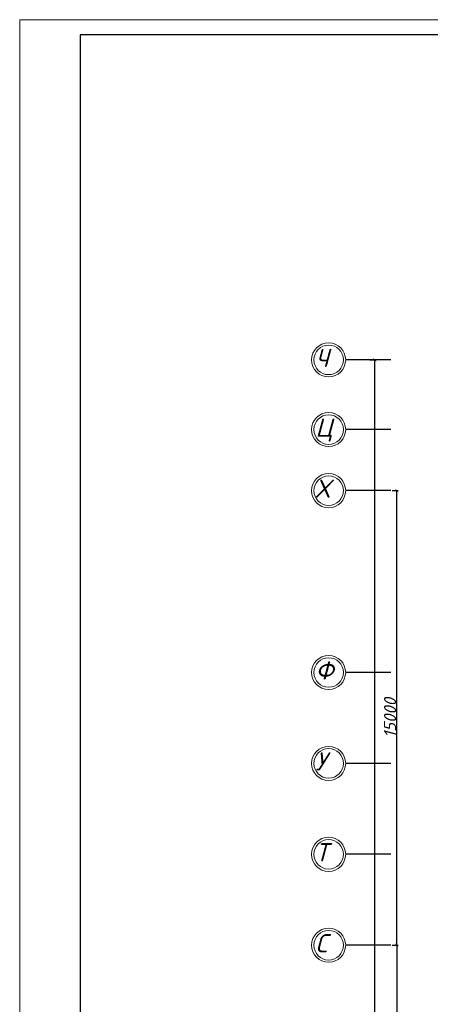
# Model space of a CAD drawing. Header units: millimetres. Extents: x 473009 to 2502882, y 456217 to 1153743.
# Tile 81 of 124: x 1801985 to 1815536, y 506701 to 539192. Entities that reach past the tile are written whole.
import ezdxf

# ---------------------------------------------------------------- set-up
doc = ezdxf.new("R2010")
doc.units = ezdxf.units.MM
doc.layers.add('os', color=3, linetype='Continuous')
doc.layers.add('ЭМ', color=240, linetype='Continuous', lineweight=20)
doc.styles.get("Standard").update_dxf_attribs({"font": 'isocpeui.ttf'})
doc.dimstyles.new('ISO-25', dxfattribs={"dimtxt": 400, "dimasz": 100, "dimexe": 50, "dimexo": 50, "dimgap": 20, "dimtad": 1, "dimdec": 0, "dimtxsty": 'Standard', "dimblk": 'ARCHTICK', "dimcen": 20, "dimclrd": 1, "dimclre": 1, "dimadec": 0, "dimazin": 0, "dimtfac": 1, "dimtdec": 0, "dimtmove": 0, "dimatfit": 3, "dimldrblk": 'ARCHTICK', "dimfxl": 1, "dimarcsym": 0})

# ---------------------------------------------------------------- blocks, each defined once
blk = doc.blocks.new('_ArchTick')
at = {"color": 0, "linetype": 'ByBlock', "const_width": 0.15}
blk.add_lwpolyline([(-0.5, -0.5), (0.5, 0.5)], dxfattribs=at)
blk = doc.blocks.new('*D57')
at = {"color": 1, "lineweight": -2, "transparency": 16777216}
for p, q in [((1814278, 523651), (1814477, 523651)), ((1814427, 508651), (1814427, 523651)), ((1814278, 508651), (1814477, 508651))]:
    blk.add_line(p, q, dxfattribs=at)
at = {"layer": 'Defpoints', "color": 0, "lineweight": 50, "transparency": 16777216}
for p in [(1814228, 523651), (1814427, 523651), (1814228, 508651)]:
    blk.add_point(p, dxfattribs=at)
at = {"color": 1, "lineweight": -2, "transparency": 16777216, "xscale": 100, "yscale": 100, "zscale": 100}
for p, rotation in [((1814427, 523651), 90), ((1814427, 508651), 270)]:
    blk.add_blockref('_ArchTick', p, dxfattribs=dict(at, rotation=rotation))
at = {"color": 0, "transparency": 16777216, "insert": (1814207, 516151), "char_height": 400, "attachment_point": 5, "rotation": 90}
blk.add_mtext('15000', dxfattribs=at)
blk = doc.blocks.new('*D58')
at = {"color": 1, "lineweight": -2, "transparency": 16777216}
for p, q in [((1814278, 508651), (1814477, 508651)), ((1814427, 508651), (1814427, 494251)), ((1814840, 494251), (1814377, 494251))]:
    blk.add_line(p, q, dxfattribs=at)
at = {"layer": 'Defpoints', "color": 0, "lineweight": 50, "transparency": 16777216}
for p in [(1814228, 508651), (1814427, 494251), (1814890, 494251)]:
    blk.add_point(p, dxfattribs=at)
at = {"color": 1, "lineweight": -2, "transparency": 16777216, "xscale": 100, "yscale": 100, "zscale": 100}
for p, rotation in [((1814427, 508651), 90), ((1814427, 494251), 270)]:
    blk.add_blockref('_ArchTick', p, dxfattribs=dict(at, rotation=rotation))
at = {"color": 0, "transparency": 16777216, "insert": (1814207, 501451), "char_height": 400, "attachment_point": 5, "rotation": 90}
blk.add_mtext('14400', dxfattribs=at)
blk = doc.blocks.new('*D60')
at = {"color": 1, "lineweight": -2, "transparency": 16777216}
for p, q in [((1813535, 527966), (1813753, 527966)), ((1813703, 473651), (1813703, 527966)), ((1813535, 473651), (1813753, 473651))]:
    blk.add_line(p, q, dxfattribs=at)
at = {"layer": 'Defpoints', "color": 0, "lineweight": 50, "transparency": 16777216}
for p in [(1813485, 527966), (1813703, 527966), (1813485, 473651)]:
    blk.add_point(p, dxfattribs=at)
at = {"color": 1, "lineweight": -2, "transparency": 16777216, "xscale": 100, "yscale": 100, "zscale": 100}
for p, rotation in [((1813703, 527966), 90), ((1813703, 473651), 270)]:
    blk.add_blockref('_ArchTick', p, dxfattribs=dict(at, rotation=rotation))
at = {"color": 0, "transparency": 16777216, "insert": (1813483, 500808), "char_height": 400, "attachment_point": 5, "rotation": 90}
blk.add_mtext('54315', dxfattribs=at)
blk = doc.blocks.new('1231234431252433')
at = {"layer": 'ЭМ', "color": 0, "lineweight": 20, "ltscale": 0.5}
blk.add_lwpolyline([(287242, 187022), (413342, 187022), (413342, 269622), (287242, 269622)], close=True, dxfattribs=at)
at = {"layer": 'ЭМ', "color": 0, "lineweight": 30, "ltscale": 0.5}
blk.add_lwpolyline([(289242, 187522), (412842, 187522), (412842, 269122), (289242, 269122)], close=True, dxfattribs=at)

msp = doc.modelspace()

# ---------------------------------------------------------------- linework, layer by layer
at = {"layer": 'os', "color": 0}
for p, q in [((1814228.4, 527965.9), (1812742.5, 527965.9)), ((1814228.4, 525665.9), (1812742.5, 525665.9)), ((1814228.4, 523650.9), (1812742.5, 523650.9)), ((1814228.4, 517650.9), (1812742.5, 517650.9)), ((1814228.4, 514650.9), (1812742.5, 514650.9)), ((1814228.4, 511650.9), (1812742.5, 511650.9)), ((1814228.4, 508650.9), (1812742.5, 508650.9))]:
    msp.add_line(p, q, dxfattribs=at)
at = {"layer": 'os', "color": 0, "lineweight": 0}
for centre, radius in [((1812180, 527965.9), 562.5), ((1812180, 527965.9), 487.5), ((1812180, 525665.9), 562.5), ((1812180, 525665.9), 487.5), ((1812180, 523650.9), 562.5), ((1812180, 523650.9), 487.5), ((1812180, 517650.9), 562.5), ((1812180, 517650.9), 487.5), ((1812180, 514650.9), 562.5), ((1812180, 514650.9), 487.5), ((1812180, 511650.9), 562.5), ((1812180, 511650.9), 487.5), ((1812180, 508650.9), 562.5), ((1812180, 508650.9), 487.5)]:
    msp.add_circle(centre, radius, dxfattribs=at)

# ---------------------------------------------------------------- block references
at = {"lineweight": 50}
msp.add_blockref('1231234431252433', (1514743.2, 269569.8), dxfattribs=at)

# ---------------------------------------------------------------- texts
at = {"ltscale": 50}
for s, p in [('Ч', (1811744.9, 527732.3)), ('Ц', (1811744.9, 525432.3)), ('Х', (1811744.9, 523417.3)), ('Ф', (1811744.9, 517417.3)), ('У', (1811744.9, 514417.3)), ('Т', (1811744.9, 511417.3)), ('С', (1811744.9, 508417.3))]:
    msp.add_text(s, height=600, dxfattribs=at).set_placement(p)

# ---------------------------------------------------------------- dimensions: what is measured, and where the dimension line sits
for base, p1, p2, picture, middle in [((1813703.3, 527965.9), (1813485.5, 473650.9), (1813485.5, 527965.9), '*D60', (1813483.3, 500808.4)), ((1814427.1, 523650.9), (1814228.4, 508650.9), (1814228.4, 523650.9), '*D57', (1814207.1, 516150.9))]:
    dim = msp.add_linear_dim(base=base, p1=p1, p2=p2, angle=90, dimstyle='ISO-25')
    dim.commit()
    dim.dimension.update_dxf_attribs({"geometry": picture, "text_midpoint": middle})
dim = msp.add_linear_dim(base=(1814427.1, 494250.9), p1=(1814228.4, 508650.9), p2=(1814890, 494250.9), angle=90, dimstyle='ISO-25', override={"dimtmove": 1})
dim.commit()
dim.dimension.update_dxf_attribs({"geometry": '*D58', "text_midpoint": (1814207.1, 501450.9)})

doc.saveas('drawing.dxf')
